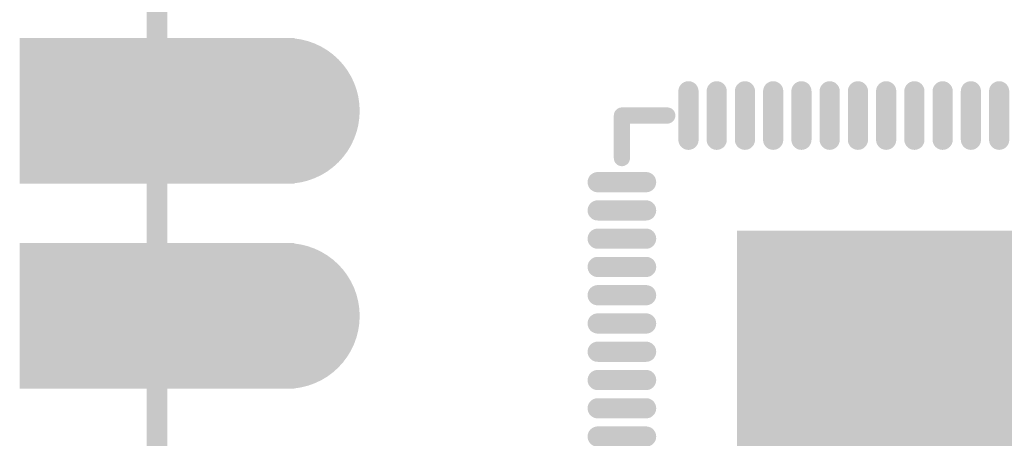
# Model space of a CAD drawing. Header units: millimetres. Extents: x 10.5 to 34.9, y 8.6 to 81.7.
# Tile 4 of 10: x 10.5 to 22.7, y 43.1 to 48.3. Entities that reach past the tile are written whole.
import ezdxf

# ---------------------------------------------------------------- set-up
doc = ezdxf.new("R2010")
doc.units = ezdxf.units.MM
doc.header["$MEASUREMENT"] = 0
for name, color, linetype in [('BottomLayer', 5, 'Continuous'), ('BottomSolder', 6, 'Continuous'), ('KeepOutLayer', 6, 'Continuous'), ('Mechanical1', 6, 'Continuous'), ('MidLayer1', 16, 'Continuous'), ('MidLayer2', 76, 'Continuous'), ('MultiLayer', 9, 'Continuous'), ('TopLayer', 1, 'Continuous'), ('TopOverlay', 2, 'Continuous'), ('TopPaste', 8, 'Continuous'), ('TopSolder', 216, 'Continuous')]:
    doc.layers.add(name, color=color, linetype=linetype)

# ---------------------------------------------------------------- blocks, each defined once
blk = doc.blocks.new('P_________32')
at = {"layer": 'BottomLayer', "const_width": 0.0315}
for points in [[(-0.36575, -0.35, 1), (-0.33425, -0.35, 1)], [(-0.36575, -0.45, 1), (-0.33425, -0.45, 1)]]:
    blk.add_lwpolyline(points, format="xyb", close=True, dxfattribs=at)
at = {"layer": 'BottomLayer'}
for points in [[(-0.47638, -0.3815), (-0.35039, -0.3815), (-0.47638, -0.3185), (-0.35039, -0.3185)], [(-0.47638, -0.4815), (-0.35039, -0.4815), (-0.47638, -0.4185), (-0.35039, -0.4185)]]:
    blk.add_solid(points, dxfattribs=at)
at = {"layer": 'BottomSolder', "const_width": 0.0355}
for points in [[(-0.36775, -0.35, 1), (-0.33225, -0.35, 1)], [(-0.36775, -0.45, 1), (-0.33225, -0.45, 1)]]:
    blk.add_lwpolyline(points, format="xyb", close=True, dxfattribs=at)
at = {"layer": 'BottomSolder'}
for points in [[(-0.48038, -0.3855), (-0.34639, -0.3855), (-0.48038, -0.3145), (-0.34639, -0.3145)], [(-0.48038, -0.4855), (-0.34639, -0.4855), (-0.48038, -0.4145), (-0.34639, -0.4145)]]:
    blk.add_solid(points, dxfattribs=at)
at = {"layer": 'Mechanical1', "const_width": 0.01}
blk.add_lwpolyline([(-0.41339, -0.96024), (-0.41339, 0.96457)], dxfattribs=at)
at = {"layer": 'MidLayer1', "const_width": 0.0315}
for points in [[(-0.36575, -0.35, 1), (-0.33425, -0.35, 1)], [(-0.36575, -0.45, 1), (-0.33425, -0.45, 1)]]:
    blk.add_lwpolyline(points, format="xyb", close=True, dxfattribs=at)
at = {"layer": 'MidLayer1'}
for points in [[(-0.47638, -0.3815), (-0.35039, -0.3815), (-0.47638, -0.3185), (-0.35039, -0.3185)], [(-0.47638, -0.4815), (-0.35039, -0.4815), (-0.47638, -0.4185), (-0.35039, -0.4185)]]:
    blk.add_solid(points, dxfattribs=at)
at = {"layer": 'MidLayer2', "const_width": 0.0315}
for points in [[(-0.36575, -0.35, 1), (-0.33425, -0.35, 1)], [(-0.36575, -0.45, 1), (-0.33425, -0.45, 1)]]:
    blk.add_lwpolyline(points, format="xyb", close=True, dxfattribs=at)
at = {"layer": 'MidLayer2'}
for points in [[(-0.47638, -0.3815), (-0.35039, -0.3815), (-0.47638, -0.3185), (-0.35039, -0.3185)], [(-0.47638, -0.4815), (-0.35039, -0.4815), (-0.47638, -0.4185), (-0.35039, -0.4185)]]:
    blk.add_solid(points, dxfattribs=at)
at = {"layer": 'MultiLayer', "const_width": 0.0315}
for points in [[(-0.36575, -0.35, 1), (-0.33425, -0.35, 1)], [(-0.36575, -0.45, 1), (-0.33425, -0.45, 1)]]:
    blk.add_lwpolyline(points, format="xyb", close=True, dxfattribs=at)
at = {"layer": 'MultiLayer'}
for points in [[(-0.47638, -0.3815), (-0.35039, -0.3815), (-0.47638, -0.3185), (-0.35039, -0.3185)], [(-0.47638, -0.4815), (-0.35039, -0.4815), (-0.47638, -0.4185), (-0.35039, -0.4185)]]:
    blk.add_solid(points, dxfattribs=at)
at = {"layer": 'TopLayer', "const_width": 0.0315}
for points in [[(-0.36575, -0.35, 1), (-0.33425, -0.35, 1)], [(-0.36575, -0.45, 1), (-0.33425, -0.45, 1)]]:
    blk.add_lwpolyline(points, format="xyb", close=True, dxfattribs=at)
at = {"layer": 'TopLayer'}
for points in [[(-0.47638, -0.3815), (-0.35039, -0.3815), (-0.47638, -0.3185), (-0.35039, -0.3185)], [(-0.47638, -0.4815), (-0.35039, -0.4815), (-0.47638, -0.4185), (-0.35039, -0.4185)]]:
    blk.add_solid(points, dxfattribs=at)
at = {"layer": 'TopSolder', "const_width": 0.0355}
for points in [[(-0.36775, -0.35, 1), (-0.33225, -0.35, 1)], [(-0.36775, -0.45, 1), (-0.33225, -0.45, 1)]]:
    blk.add_lwpolyline(points, format="xyb", close=True, dxfattribs=at)
at = {"layer": 'TopSolder'}
for points in [[(-0.48038, -0.3855), (-0.34639, -0.3855), (-0.48038, -0.3145), (-0.34639, -0.3145)], [(-0.48038, -0.4855), (-0.34639, -0.4855), (-0.48038, -0.4145), (-0.34639, -0.4145)]]:
    blk.add_solid(points, dxfattribs=at)
blk = doc.blocks.new('QFN88_9R00X9R00X0R90_T_40')
at = {"layer": 'TopLayer', "const_width": 0.00787}
for points in [[(0.18898, -0.02067), (0.16535, -0.02067)], [(0.18898, -0.03445), (0.16535, -0.03445)], [(0.18898, -0.04823), (0.16535, -0.04823)], [(0.18898, -0.06201), (0.16535, -0.06201)], [(0.18898, -0.07579), (0.16535, -0.07579)], [(0.18898, -0.08957), (0.16535, -0.08957)], [(0.18898, -0.10335), (0.16535, -0.10335)], [(0.18898, -0.11713), (0.16535, -0.11713)], [(0.18898, -0.13091), (0.16535, -0.13091)], [(0.18898, -0.14468), (0.16535, -0.14468)], [(-0.00689, -0.16535), (-0.00689, -0.18898)], [(0.00689, -0.16535), (0.00689, -0.18898)], [(0.02067, -0.16535), (0.02067, -0.18898)], [(0.03445, -0.16535), (0.03445, -0.18898)], [(0.04823, -0.16535), (0.04823, -0.18898)], [(0.06201, -0.16535), (0.06201, -0.18898)], [(0.07579, -0.16535), (0.07579, -0.18898)], [(0.08957, -0.16535), (0.08957, -0.18898)], [(0.10335, -0.16535), (0.10335, -0.18898)], [(0.11713, -0.16535), (0.11713, -0.18898)], [(0.13091, -0.16535), (0.13091, -0.18898)], [(0.14469, -0.16535), (0.14469, -0.18898)]]:
    blk.add_lwpolyline(points, dxfattribs=at)
at = {"layer": 'TopLayer', "const_width": 0.00394}
for points in [[(0.16339, -0.02067, 1), (0.16732, -0.02067, 1)], [(0.18701, -0.02067, 1), (0.19094, -0.02067, 1)], [(0.16339, -0.03445, 1), (0.16732, -0.03445, 1)], [(0.18701, -0.03445, 1), (0.19094, -0.03445, 1)], [(0.16339, -0.04823, 1), (0.16732, -0.04823, 1)], [(0.18701, -0.04823, 1), (0.19094, -0.04823, 1)], [(0.16339, -0.06201, 1), (0.16732, -0.06201, 1)], [(0.18701, -0.06201, 1), (0.19094, -0.06201, 1)], [(0.16339, -0.07579, 1), (0.16732, -0.07579, 1)], [(0.18701, -0.07579, 1), (0.19094, -0.07579, 1)], [(0.16339, -0.08957, 1), (0.16732, -0.08957, 1)], [(0.18701, -0.08957, 1), (0.19094, -0.08957, 1)], [(0.16339, -0.10335, 1), (0.16732, -0.10335, 1)], [(0.18701, -0.10335, 1), (0.19094, -0.10335, 1)], [(0.16339, -0.11713, 1), (0.16732, -0.11713, 1)], [(0.18701, -0.11713, 1), (0.19094, -0.11713, 1)], [(0.16339, -0.13091, 1), (0.16732, -0.13091, 1)], [(0.18701, -0.13091, 1), (0.19094, -0.13091, 1)], [(0.16339, -0.14468, 1), (0.16732, -0.14468, 1)], [(0.18701, -0.14468, 1), (0.19094, -0.14468, 1)], [(-0.00886, -0.16535, 1), (-0.00492, -0.16535, 1)], [(0.00492, -0.16535, 1), (0.00886, -0.16535, 1)], [(0.0187, -0.16535, 1), (0.02264, -0.16535, 1)], [(0.03248, -0.16535, 1), (0.03642, -0.16535, 1)], [(0.04626, -0.16535, 1), (0.0502, -0.16535, 1)], [(0.06004, -0.16535, 1), (0.06398, -0.16535, 1)], [(0.07382, -0.16535, 1), (0.07776, -0.16535, 1)], [(0.0876, -0.16535, 1), (0.09154, -0.16535, 1)], [(0.10138, -0.16535, 1), (0.10532, -0.16535, 1)], [(0.11516, -0.16535, 1), (0.11909, -0.16535, 1)], [(0.12894, -0.16535, 1), (0.13287, -0.16535, 1)], [(0.14272, -0.16535, 1), (0.14665, -0.16535, 1)], [(-0.00886, -0.18898, 1), (-0.00492, -0.18898, 1)], [(0.00492, -0.18898, 1), (0.00886, -0.18898, 1)], [(0.0187, -0.18898, 1), (0.02264, -0.18898, 1)], [(0.03248, -0.18898, 1), (0.03642, -0.18898, 1)], [(0.04626, -0.18898, 1), (0.0502, -0.18898, 1)], [(0.06004, -0.18898, 1), (0.06398, -0.18898, 1)], [(0.07382, -0.18898, 1), (0.07776, -0.18898, 1)], [(0.0876, -0.18898, 1), (0.09154, -0.18898, 1)], [(0.10138, -0.18898, 1), (0.10532, -0.18898, 1)], [(0.11516, -0.18898, 1), (0.11909, -0.18898, 1)], [(0.12894, -0.18898, 1), (0.13287, -0.18898, 1)], [(0.14272, -0.18898, 1), (0.14665, -0.18898, 1)]]:
    blk.add_lwpolyline(points, format="xyb", close=True, dxfattribs=at)
at = {"layer": 'TopLayer'}
blk.add_solid([(-0.12008, -0.12008), (0.12008, -0.12008), (-0.12008, 0.12008), (0.12008, 0.12008)], dxfattribs=at)
at = {"layer": 'TopOverlay', "const_width": 0.00787}
for points in [[(0.17717, -0.1564), (0.17717, -0.17717)], [(0.17717, -0.17717), (0.155, -0.17717)]]:
    blk.add_lwpolyline(points, dxfattribs=at)
at = {"layer": 'TopOverlay', "const_width": 0.00394}
for points in [[(0.1752, -0.1564, 1), (0.17913, -0.1564, 1)], [(0.15303, -0.17717, 1), (0.15697, -0.17717, 1)], [(0.1752, -0.17717, 1), (0.17913, -0.17717, 1)], [(0.1752, -0.17717, 1), (0.17913, -0.17717, 1)]]:
    blk.add_lwpolyline(points, format="xyb", close=True, dxfattribs=at)
at = {"layer": 'TopPaste', "const_width": 0.00787}
for points in [[(0.18898, -0.02067), (0.16535, -0.02067)], [(0.18898, -0.03445), (0.16535, -0.03445)], [(0.18898, -0.04823), (0.16535, -0.04823)], [(0.18898, -0.06201), (0.16535, -0.06201)], [(0.18898, -0.07579), (0.16535, -0.07579)], [(0.18898, -0.08957), (0.16535, -0.08957)], [(0.18898, -0.10335), (0.16535, -0.10335)], [(0.18898, -0.11713), (0.16535, -0.11713)], [(0.18898, -0.13091), (0.16535, -0.13091)], [(0.18898, -0.14468), (0.16535, -0.14468)], [(-0.00689, -0.16535), (-0.00689, -0.18898)], [(0.00689, -0.16535), (0.00689, -0.18898)], [(0.02067, -0.16535), (0.02067, -0.18898)], [(0.03445, -0.16535), (0.03445, -0.18898)], [(0.04823, -0.16535), (0.04823, -0.18898)], [(0.06201, -0.16535), (0.06201, -0.18898)], [(0.07579, -0.16535), (0.07579, -0.18898)], [(0.08957, -0.16535), (0.08957, -0.18898)], [(0.10335, -0.16535), (0.10335, -0.18898)], [(0.11713, -0.16535), (0.11713, -0.18898)], [(0.13091, -0.16535), (0.13091, -0.18898)], [(0.14469, -0.16535), (0.14469, -0.18898)]]:
    blk.add_lwpolyline(points, dxfattribs=at)
at = {"layer": 'TopPaste', "const_width": 0.00394}
for points in [[(0.16339, -0.02067, 1), (0.16732, -0.02067, 1)], [(0.18701, -0.02067, 1), (0.19094, -0.02067, 1)], [(0.16339, -0.03445, 1), (0.16732, -0.03445, 1)], [(0.18701, -0.03445, 1), (0.19094, -0.03445, 1)], [(0.16339, -0.04823, 1), (0.16732, -0.04823, 1)], [(0.18701, -0.04823, 1), (0.19094, -0.04823, 1)], [(0.16339, -0.06201, 1), (0.16732, -0.06201, 1)], [(0.18701, -0.06201, 1), (0.19094, -0.06201, 1)], [(0.16339, -0.07579, 1), (0.16732, -0.07579, 1)], [(0.18701, -0.07579, 1), (0.19094, -0.07579, 1)], [(0.16339, -0.08957, 1), (0.16732, -0.08957, 1)], [(0.18701, -0.08957, 1), (0.19094, -0.08957, 1)], [(0.16339, -0.10335, 1), (0.16732, -0.10335, 1)], [(0.18701, -0.10335, 1), (0.19094, -0.10335, 1)], [(0.16339, -0.11713, 1), (0.16732, -0.11713, 1)], [(0.18701, -0.11713, 1), (0.19094, -0.11713, 1)], [(0.16339, -0.13091, 1), (0.16732, -0.13091, 1)], [(0.18701, -0.13091, 1), (0.19094, -0.13091, 1)], [(0.16339, -0.14468, 1), (0.16732, -0.14468, 1)], [(0.18701, -0.14468, 1), (0.19094, -0.14468, 1)], [(-0.00886, -0.16535, 1), (-0.00492, -0.16535, 1)], [(0.00492, -0.16535, 1), (0.00886, -0.16535, 1)], [(0.0187, -0.16535, 1), (0.02264, -0.16535, 1)], [(0.03248, -0.16535, 1), (0.03642, -0.16535, 1)], [(0.04626, -0.16535, 1), (0.0502, -0.16535, 1)], [(0.06004, -0.16535, 1), (0.06398, -0.16535, 1)], [(0.07382, -0.16535, 1), (0.07776, -0.16535, 1)], [(0.0876, -0.16535, 1), (0.09154, -0.16535, 1)], [(0.10138, -0.16535, 1), (0.10532, -0.16535, 1)], [(0.11516, -0.16535, 1), (0.11909, -0.16535, 1)], [(0.12894, -0.16535, 1), (0.13287, -0.16535, 1)], [(0.14272, -0.16535, 1), (0.14665, -0.16535, 1)], [(-0.00886, -0.18898, 1), (-0.00492, -0.18898, 1)], [(0.00492, -0.18898, 1), (0.00886, -0.18898, 1)], [(0.0187, -0.18898, 1), (0.02264, -0.18898, 1)], [(0.03248, -0.18898, 1), (0.03642, -0.18898, 1)], [(0.04626, -0.18898, 1), (0.0502, -0.18898, 1)], [(0.06004, -0.18898, 1), (0.06398, -0.18898, 1)], [(0.07382, -0.18898, 1), (0.07776, -0.18898, 1)], [(0.0876, -0.18898, 1), (0.09154, -0.18898, 1)], [(0.10138, -0.18898, 1), (0.10532, -0.18898, 1)], [(0.11516, -0.18898, 1), (0.11909, -0.18898, 1)], [(0.12894, -0.18898, 1), (0.13287, -0.18898, 1)], [(0.14272, -0.18898, 1), (0.14665, -0.18898, 1)]]:
    blk.add_lwpolyline(points, format="xyb", close=True, dxfattribs=at)
at = {"layer": 'TopPaste'}
blk.add_solid([(-0.12008, -0.12008), (0.12008, -0.12008), (-0.12008, 0.12008), (0.12008, 0.12008)], dxfattribs=at)
at = {"layer": 'TopSolder', "const_width": 0.00984}
for points in [[(0.18898, -0.02067), (0.16535, -0.02067)], [(0.18898, -0.03445), (0.16535, -0.03445)], [(0.18898, -0.04823), (0.16535, -0.04823)], [(0.18898, -0.06201), (0.16535, -0.06201)], [(0.18898, -0.07579), (0.16535, -0.07579)], [(0.18898, -0.08957), (0.16535, -0.08957)], [(0.18898, -0.10335), (0.16535, -0.10335)], [(0.18898, -0.11713), (0.16535, -0.11713)], [(0.18898, -0.13091), (0.16535, -0.13091)], [(0.18898, -0.14468), (0.16535, -0.14468)], [(-0.00689, -0.16535), (-0.00689, -0.18898)], [(0.00689, -0.16535), (0.00689, -0.18898)], [(0.02067, -0.16535), (0.02067, -0.18898)], [(0.03445, -0.16535), (0.03445, -0.18898)], [(0.04823, -0.16535), (0.04823, -0.18898)], [(0.06201, -0.16535), (0.06201, -0.18898)], [(0.07579, -0.16535), (0.07579, -0.18898)], [(0.08957, -0.16535), (0.08957, -0.18898)], [(0.10335, -0.16535), (0.10335, -0.18898)], [(0.11713, -0.16535), (0.11713, -0.18898)], [(0.13091, -0.16535), (0.13091, -0.18898)], [(0.14469, -0.16535), (0.14469, -0.18898)]]:
    blk.add_lwpolyline(points, dxfattribs=at)
at = {"layer": 'TopSolder', "const_width": 0.00492}
for points in [[(0.16289, -0.02067, 1), (0.16781, -0.02067, 1)], [(0.18652, -0.02067, 1), (0.19144, -0.02067, 1)], [(0.16289, -0.03445, 1), (0.16781, -0.03445, 1)], [(0.18652, -0.03445, 1), (0.19144, -0.03445, 1)], [(0.16289, -0.04823, 1), (0.16781, -0.04823, 1)], [(0.18652, -0.04823, 1), (0.19144, -0.04823, 1)], [(0.16289, -0.06201, 1), (0.16781, -0.06201, 1)], [(0.18652, -0.06201, 1), (0.19144, -0.06201, 1)], [(0.16289, -0.07579, 1), (0.16781, -0.07579, 1)], [(0.18652, -0.07579, 1), (0.19144, -0.07579, 1)], [(0.16289, -0.08957, 1), (0.16781, -0.08957, 1)], [(0.18652, -0.08957, 1), (0.19144, -0.08957, 1)], [(0.16289, -0.10335, 1), (0.16781, -0.10335, 1)], [(0.18652, -0.10335, 1), (0.19144, -0.10335, 1)], [(0.16289, -0.11713, 1), (0.16781, -0.11713, 1)], [(0.18652, -0.11713, 1), (0.19144, -0.11713, 1)], [(0.16289, -0.13091, 1), (0.16781, -0.13091, 1)], [(0.18652, -0.13091, 1), (0.19144, -0.13091, 1)], [(0.16289, -0.14468, 1), (0.16781, -0.14468, 1)], [(0.18652, -0.14468, 1), (0.19144, -0.14468, 1)], [(-0.00935, -0.16535, 1), (-0.00443, -0.16535, 1)], [(0.00443, -0.16535, 1), (0.00935, -0.16535, 1)], [(0.01821, -0.16535, 1), (0.02313, -0.16535, 1)], [(0.03199, -0.16535, 1), (0.03691, -0.16535, 1)], [(0.04577, -0.16535, 1), (0.05069, -0.16535, 1)], [(0.05955, -0.16535, 1), (0.06447, -0.16535, 1)], [(0.07333, -0.16535, 1), (0.07825, -0.16535, 1)], [(0.08711, -0.16535, 1), (0.09203, -0.16535, 1)], [(0.10089, -0.16535, 1), (0.10581, -0.16535, 1)], [(0.11467, -0.16535, 1), (0.11959, -0.16535, 1)], [(0.12844, -0.16535, 1), (0.13337, -0.16535, 1)], [(0.14222, -0.16535, 1), (0.14715, -0.16535, 1)], [(-0.00935, -0.18898, 1), (-0.00443, -0.18898, 1)], [(0.00443, -0.18898, 1), (0.00935, -0.18898, 1)], [(0.01821, -0.18898, 1), (0.02313, -0.18898, 1)], [(0.03199, -0.18898, 1), (0.03691, -0.18898, 1)], [(0.04577, -0.18898, 1), (0.05069, -0.18898, 1)], [(0.05955, -0.18898, 1), (0.06447, -0.18898, 1)], [(0.07333, -0.18898, 1), (0.07825, -0.18898, 1)], [(0.08711, -0.18898, 1), (0.09203, -0.18898, 1)], [(0.10089, -0.18898, 1), (0.10581, -0.18898, 1)], [(0.11467, -0.18898, 1), (0.11959, -0.18898, 1)], [(0.12844, -0.18898, 1), (0.13337, -0.18898, 1)], [(0.14222, -0.18898, 1), (0.14715, -0.18898, 1)]]:
    blk.add_lwpolyline(points, format="xyb", close=True, dxfattribs=at)
at = {"layer": 'TopSolder'}
blk.add_solid([(-0.12106, -0.12106), (0.12106, -0.12106), (-0.12106, 0.12106), (0.12106, 0.12106)], dxfattribs=at)

msp = doc.modelspace()

# ---------------------------------------------------------------- linework, layer by layer
at = {"layer": 'KeepOutLayer', "const_width": 0.254}
msp.add_lwpolyline([(12.161, 31.7), (12.161, 80.59)], dxfattribs=at)

# ---------------------------------------------------------------- block references
at = {"xscale": 25.4, "yscale": 25.4, "zscale": 25.4}
msp.add_blockref('P_________32', (22.66, 56.09), dxfattribs=at)
at = {"xscale": 25.4, "yscale": 25.4, "zscale": 25.4, "rotation": 180}
msp.add_blockref('QFN88_9R00X9R00X0R90_T_40', (22.421, 42.642), dxfattribs=at)

doc.saveas('drawing.dxf')
